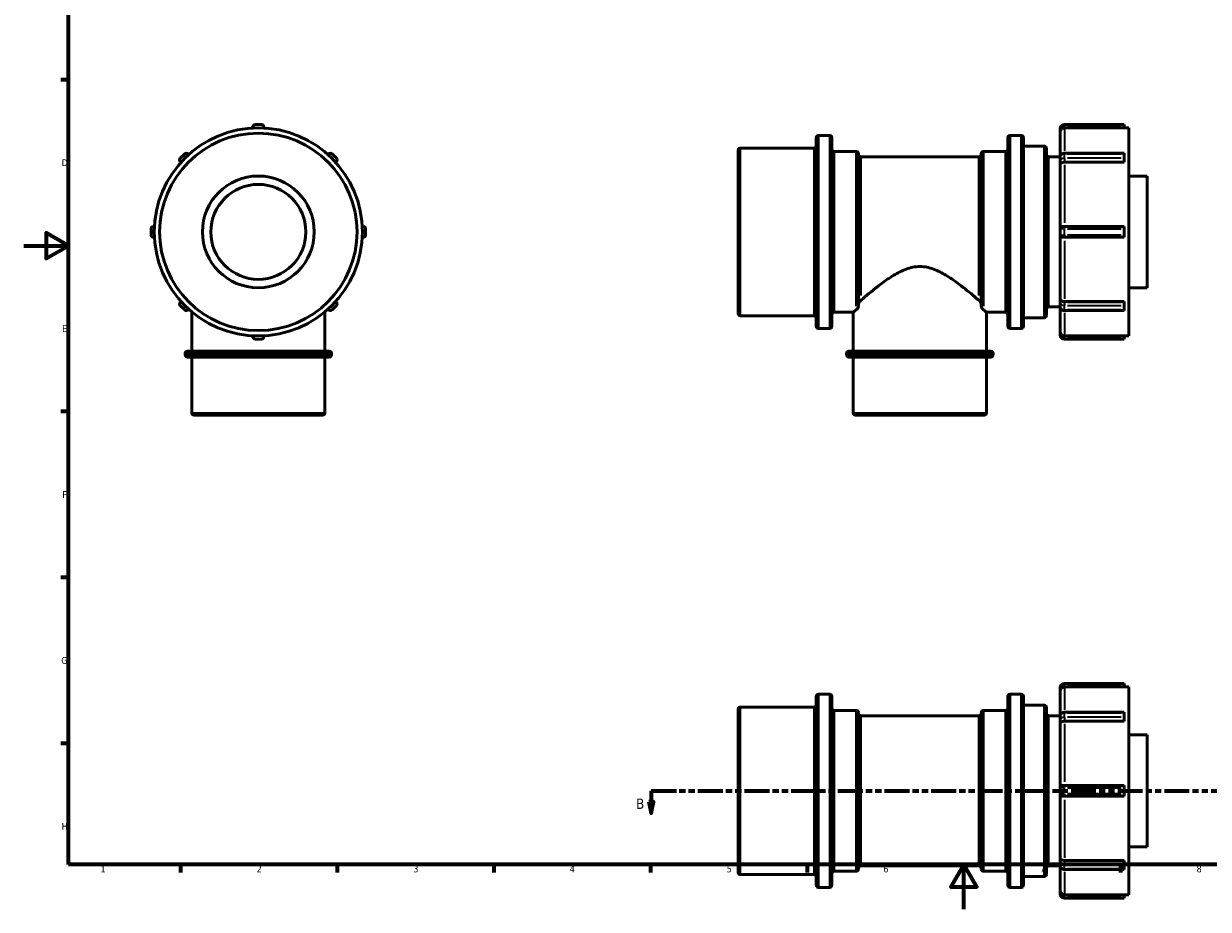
# Model space of a CAD drawing. Header units: millimetres. Extents: x -44 to 908, y 0 to 793.
# Tile 1 of 5: x 0 to 530, y 0 to 396. Entities that reach past the tile are written whole.
import ezdxf

# ---------------------------------------------------------------- set-up
doc = ezdxf.new("R2010")
doc.units = ezdxf.units.MM
doc.linetypes.add('DOUBLE_DASH_CHAIN', pattern=[1.2403, 0.6614, -0.0827, 0.1654, -0.0827, 0.1654, -0.0827])
for name, color, linetype, lineweight in [('Border (ANSI)', 7, 'Continuous', 70), ('Section Line (ANSI)', 7, 'DOUBLE_DASH_CHAIN', 70), ('Visible (ANSI)', 7, 'Continuous', 50), ('Visible Narrow (ANSI)', 7, 'Continuous', 35)]:
    doc.layers.add(name, color=color, linetype=linetype, lineweight=lineweight)
doc.styles.add('Label Text (ANSI)', font='tahoma.ttf')
doc.styles.add('Note Text (ANSI)', font='tahoma.ttf')

# ---------------------------------------------------------------- blocks, each defined once
blk = doc.blocks.new('Borders Default Border')
at = {"layer": 'Border (ANSI)'}
for p, q in [((20, 371.25), (16.55, 371.25)), ((20, 222.75), (16.55, 222.75)), ((20, 148.5), (16.55, 148.5)), ((20, 74.25), (16.55, 74.25)), ((70.08, 20), (70.08, 16.55)), ((140.17, 20), (140.17, 16.55)), ((210.25, 20), (210.25, 16.55)), ((280.33, 20), (280.33, 16.55)), ((350.42, 20), (350.42, 16.55)), ((490.58, 20), (490.58, 16.55))]:
    blk.add_line(p, q, dxfattribs=at)
at = {"layer": 'Border (ANSI)', "flags": 128}
for points in [[(20, 20), (20, 574), (821, 574), (821, 20), (20, 20)], [(0, 297), (20, 297), (10, 302.77), (10, 291.23), (20, 297)], [(420.5, 0), (420.5, 20), (414.73, 10), (426.27, 10), (420.5, 20)]]:
    blk.add_lwpolyline(points, dxfattribs=at)
at = {"layer": 'Border (ANSI)', "char_height": 3.05, "attachment_point": 7, "style": 'Note Text (ANSI)'}
for s, insert in [('D', (16.96, 332.6)), ('E', (17.21, 258.35)), ('F', (17.29, 184.1)), ('G', (16.81, 109.79)), ('H', (16.97, 35.6)), ('1', (34.35, 16.55)), ('2', (104.2, 16.55)), ('3', (174.26, 16.49)), ('4', (244.23, 16.55)), ('5', (314.48, 16.49)), ('6', (384.49, 16.49)), ('7', (454.6, 16.55)), ('8', (524.63, 16.48))]:
    blk.add_mtext(s, dxfattribs=dict(at, insert=insert))
blk = doc.blocks.new('2dTransSection0')
at = {"layer": 'Section Line (ANSI)', "linetype": 'DOUBLE_DASH_CHAIN', "ltscale": 16.827274}
blk.add_line((280.67, 53.03), (584.13, 53.03), dxfattribs=at)
at = {"layer": 'Section Line (ANSI)', "linetype": 'Continuous'}
for p, q in [((280.67, 53.03), (291.94, 53.03)), ((280.67, 53.03), (280.67, 48.03)), ((572.86, 53.03), (584.13, 53.03)), ((584.13, 53.03), (584.13, 48.03)), ((279.67, 48.03), (280.67, 43.03)), ((281.67, 48.03), (279.67, 48.03)), ((280.67, 48.03), (280.67, 43.03)), ((280.67, 43.03), (281.67, 48.03)), ((583.13, 48.03), (584.13, 43.03)), ((585.13, 48.03), (583.13, 48.03)), ((584.13, 48.03), (584.13, 43.03)), ((584.13, 43.03), (585.13, 48.03))]:
    blk.add_line(p, q, dxfattribs=at)
at = {"layer": 'Section Line (ANSI)', "linetype": 'Continuous', "flags": 128}
for points in [[(279.67, 48.03), (280.67, 43.03), (281.67, 48.03), (279.67, 48.03)], [(583.13, 48.03), (584.13, 43.03), (585.13, 48.03), (583.13, 48.03)]]:
    blk.add_lwpolyline(points, dxfattribs=at)
at = {"layer": 'Section Line (ANSI)'}
for points in [[(279.67, 48.03), (280.67, 43.03), (281.67, 48.03), (279.67, 48.03)], [(583.13, 48.03), (584.13, 43.03), (585.13, 48.03), (583.13, 48.03)]]:
    blk.add_solid(points, dxfattribs=at)
at = {"layer": 'Section Line (ANSI)', "char_height": 4.57, "attachment_point": 7, "style": 'Label Text (ANSI)'}
for insert in [(273.92, 44.96), (588.09, 44.96)]:
    blk.add_mtext('B', dxfattribs=dict(at, insert=insert))

msp = doc.modelspace()

# ---------------------------------------------------------------- linework, layer by layer
at = {"layer": 'Visible (ANSI)'}
for p, q in [((102.559, 349.675), (102.559, 350.177)), ((103.559, 351.177), (106.359, 351.177)), ((107.359, 350.177), (107.359, 349.675)), ((492.281, 351.177), (465.581, 351.177)), ((492.281, 351.177), (492.281, 350.177)), ((492.281, 349.675), (492.281, 350.177)), ((492.281, 349.737), (494.331, 349.737)), ((494.331, 256.617), (494.331, 349.737)), ((354.531, 260.977), (354.531, 345.377)), ((355.531, 346.377), (360.531, 346.377)), ((361.531, 345.377), (361.531, 260.977)), ((440.181, 260.977), (440.181, 345.377)), ((441.181, 346.377), (446.181, 346.377)), ((447.181, 345.377), (447.181, 260.977)), ((463.581, 349.177), (463.581, 347.715)), ((463.581, 336.694), (463.581, 347.715)), ((492.281, 349.675), (465.581, 349.675)), ((319.531, 266.677), (319.531, 339.677)), ((320.531, 340.677), (353.531, 340.677)), ((362.531, 339.177), (372.406, 339.177)), ((429.306, 339.177), (439.181, 339.177)), ((447.181, 341.577), (456.431, 341.577)), ((457.431, 340.577), (457.431, 265.777)), ((70.027, 336.129), (72.007, 338.108)), ((70.382, 334.359), (70.027, 334.714)), ((73.422, 338.108), (73.776, 337.754)), ((136.141, 337.754), (136.496, 338.108)), ((137.91, 338.108), (139.89, 336.129)), ((139.89, 334.714), (139.535, 334.359)), ((373.406, 338.177), (373.406, 270.162)), ((374.406, 336.777), (427.306, 336.777)), ((428.306, 270.162), (428.306, 338.177)), ((458.431, 336.777), (463.581, 336.777)), ((463.581, 336.694), (463.581, 334.714)), ((463.581, 334.714), (463.581, 333.681)), ((465.581, 338.401), (492.281, 338.401)), ((492.281, 334.359), (465.581, 334.359)), ((492.281, 338.401), (492.281, 338.108)), ((492.281, 336.129), (492.281, 338.108)), ((492.281, 336.129), (492.281, 334.714)), ((492.281, 334.359), (492.281, 334.714)), ((463.581, 304.577), (463.581, 333.681)), ((494.331, 328.177), (502.531, 328.177)), ((502.531, 278.177), (502.531, 328.177)), ((56.959, 301.777), (56.959, 304.577)), ((57.959, 305.577), (58.46, 305.577)), ((151.457, 305.577), (151.959, 305.577)), ((152.959, 304.577), (152.959, 301.777)), ((463.581, 304.577), (463.581, 301.777)), ((464.612, 305.577), (465.581, 305.577)), ((492.281, 305.577), (465.581, 305.577)), ((492.281, 305.577), (492.281, 304.577)), ((492.281, 301.777), (492.281, 304.577)), ((58.46, 300.777), (57.959, 300.777)), ((151.959, 300.777), (151.457, 300.777)), ((463.581, 272.674), (463.581, 301.777)), ((465.581, 300.777), (464.612, 300.777)), ((465.581, 300.777), (492.281, 300.777)), ((492.281, 301.777), (492.281, 300.777)), ((494.331, 278.177), (502.531, 278.177)), ((70.027, 271.64), (70.382, 271.995)), ((139.535, 271.995), (139.89, 271.64)), ((463.581, 272.674), (463.581, 271.64)), ((463.581, 271.64), (463.581, 269.661)), ((465.581, 271.995), (492.281, 271.995)), ((492.281, 271.64), (492.281, 271.995)), ((492.281, 271.64), (492.281, 270.226)), ((72.007, 268.246), (70.027, 270.226)), ((73.776, 268.601), (73.422, 268.246)), ((75.152, 249.777), (75.152, 267.409)), ((134.766, 249.777), (134.766, 267.409)), ((136.496, 268.246), (136.141, 268.601)), ((139.89, 270.226), (137.91, 268.246)), ((320.531, 265.677), (353.531, 265.677)), ((362.531, 267.177), (371.049, 267.177)), ((371.049, 249.777), (371.049, 267.177)), ((430.663, 249.777), (430.663, 267.177)), ((430.663, 267.177), (439.181, 267.177)), ((458.431, 269.577), (463.581, 269.577)), ((463.581, 258.639), (463.581, 269.661)), ((465.581, 267.953), (492.281, 267.953)), ((492.281, 268.246), (492.281, 270.226)), ((492.281, 268.246), (492.281, 267.953)), ((355.531, 259.977), (360.531, 259.977)), ((441.181, 259.977), (446.181, 259.977)), ((447.181, 264.777), (456.431, 264.777)), ((102.559, 256.177), (102.559, 256.679)), ((106.359, 255.177), (103.559, 255.177)), ((107.359, 256.679), (107.359, 256.177)), ((463.581, 258.639), (463.581, 257.177)), ((465.581, 256.679), (492.281, 256.679)), ((465.581, 255.177), (492.281, 255.177)), ((492.281, 256.177), (492.281, 256.679)), ((492.281, 256.617), (494.331, 256.617)), ((492.281, 256.177), (492.281, 255.177)), ((73.171, 249.777), (136.746, 249.777)), ((369.069, 249.777), (432.644, 249.777)), ((72.171, 248.177), (72.171, 248.777)), ((136.746, 247.177), (73.171, 247.177)), ((75.152, 222.177), (75.152, 247.177)), ((134.766, 222.177), (134.766, 247.177)), ((137.746, 248.177), (137.746, 248.777)), ((368.069, 248.177), (368.069, 248.777)), ((432.644, 247.177), (369.069, 247.177)), ((371.049, 222.177), (371.049, 247.177)), ((430.663, 222.177), (430.663, 247.177)), ((433.644, 248.177), (433.644, 248.777)), ((133.766, 221.177), (76.152, 221.177)), ((429.663, 221.177), (372.049, 221.177)), ((492.281, 101.029), (465.581, 101.029)), ((492.281, 101.029), (492.281, 100.029)), ((355.531, 96.229), (360.531, 96.229)), ((441.181, 96.229), (446.181, 96.229)), ((463.581, 99.029), (463.581, 97.567)), ((463.581, 86.546), (463.581, 97.567)), ((492.281, 99.527), (465.581, 99.527)), ((492.281, 99.527), (492.281, 100.029)), ((492.281, 99.589), (494.331, 99.589)), ((494.331, 6.469), (494.331, 99.589)), ((320.531, 90.529), (353.531, 90.529)), ((354.531, 10.829), (354.531, 95.229)), ((361.531, 95.229), (361.531, 10.829)), ((440.181, 10.829), (440.181, 95.229)), ((447.181, 95.229), (447.181, 10.829)), ((447.181, 91.429), (456.431, 91.429)), ((457.431, 90.429), (457.431, 15.629)), ((319.531, 16.529), (319.531, 89.529)), ((362.531, 89.029), (372.406, 89.029)), ((373.406, 88.029), (373.406, 18.029)), ((374.406, 86.629), (427.306, 86.629)), ((428.306, 18.029), (428.306, 88.029)), ((429.306, 89.029), (439.181, 89.029)), ((458.431, 86.629), (463.581, 86.629)), ((463.581, 86.546), (463.581, 84.566)), ((465.581, 88.253), (492.281, 88.253)), ((492.281, 88.253), (492.281, 87.96)), ((492.281, 85.98), (492.281, 87.96)), ((492.281, 85.98), (492.281, 84.566)), ((463.581, 84.566), (463.581, 83.532)), ((463.581, 54.429), (463.581, 83.532)), ((492.281, 84.211), (465.581, 84.211)), ((492.281, 84.211), (492.281, 84.566)), ((494.331, 78.029), (502.531, 78.029)), ((502.531, 28.029), (502.531, 78.029)), ((463.581, 54.429), (463.581, 51.629)), ((464.612, 55.429), (465.581, 55.429)), ((492.281, 55.429), (465.581, 55.429)), ((492.281, 55.429), (492.281, 54.429)), ((492.281, 51.629), (492.281, 54.429)), ((463.581, 22.526), (463.581, 51.629)), ((465.581, 50.629), (464.612, 50.629)), ((465.581, 50.629), (492.281, 50.629)), ((492.281, 51.629), (492.281, 50.629)), ((494.331, 28.029), (502.531, 28.029)), ((463.581, 22.526), (463.581, 21.492)), ((463.581, 21.492), (463.581, 19.512)), ((465.581, 21.847), (492.281, 21.847)), ((492.281, 21.492), (492.281, 21.847)), ((492.281, 21.492), (492.281, 20.078)), ((362.531, 17.029), (372.406, 17.029)), ((374.406, 19.429), (427.306, 19.429)), ((429.306, 17.029), (439.181, 17.029)), ((458.431, 19.429), (463.581, 19.429)), ((463.581, 8.491), (463.581, 19.512)), ((465.581, 17.805), (492.281, 17.805)), ((492.281, 18.098), (492.281, 20.078)), ((492.281, 18.098), (492.281, 17.805)), ((320.531, 15.529), (353.531, 15.529)), ((447.181, 14.629), (456.431, 14.629)), ((355.531, 9.829), (360.531, 9.829)), ((441.181, 9.829), (446.181, 9.829)), ((463.581, 8.491), (463.581, 7.029)), ((465.581, 6.531), (492.281, 6.531)), ((492.281, 6.029), (492.281, 6.531)), ((492.281, 6.469), (494.331, 6.469)), ((492.281, 6.029), (492.281, 5.029)), ((465.581, 5.029), (492.281, 5.029))]:
    msp.add_line(p, q, dxfattribs=at)
for radius in [46.56, 44.16, 25, 21.25]:
    msp.add_circle((104.959, 303.177), radius, dxfattribs=at)
for centre, radius, start, end in [((103.559, 350.177), 1, 90, 180), ((106.359, 350.177), 1, 0, 90), ((465.581, 349.177), 2, 90, 165.67639), ((355.531, 345.377), 1, 90, 180), ((360.531, 345.377), 1, 0, 90), ((441.181, 345.377), 1, 90, 180), ((446.181, 345.377), 1, 0, 90), ((465.581, 349.177), 2, 165.67639, 180), ((320.531, 339.677), 1, 90, 180), ((353.531, 341.677), 1, 270, 0), ((362.531, 340.177), 1, 180, 270), ((372.406, 338.177), 1, 0, 90), ((429.306, 338.177), 1, 90, 180), ((439.181, 340.177), 1, 270, 0), ((456.431, 340.577), 1, 0, 90), ((70.735, 335.421), 1, 135, 225), ((72.714, 337.401), 1, 45, 135), ((137.203, 337.401), 1, 45, 135), ((139.183, 335.421), 1, 315, 45), ((374.406, 337.777), 1, 180, 270), ((427.306, 337.777), 1, 270, 0), ((458.431, 337.777), 1, 180, 270), ((57.959, 304.577), 1, 90, 180), ((151.959, 304.577), 1, 0, 90), ((464.581, 304.577), 1, 108.85046, 180), ((57.959, 301.777), 1, 180, 270), ((151.959, 301.777), 1, 270, 0), ((464.581, 301.777), 1, 180, 251.14954), ((70.735, 270.933), 1, 135, 225), ((139.183, 270.933), 1, 315, 45), ((72.714, 268.953), 1, 225, 315), ((137.203, 268.953), 1, 225, 315), ((320.531, 266.677), 1, 180, 270), ((353.531, 264.677), 1, 0, 90), ((362.531, 266.177), 1, 90, 180), ((439.181, 266.177), 1, 0, 90), ((456.431, 265.777), 1, 270, 0), ((458.431, 268.577), 1, 90, 180), ((355.531, 260.977), 1, 180, 270), ((360.531, 260.977), 1, 270, 0), ((441.181, 260.977), 1, 180, 270), ((446.181, 260.977), 1, 270, 0), ((103.559, 256.177), 1, 180, 270), ((106.359, 256.177), 1, 270, 0), ((465.581, 257.177), 2, 180, 194.32361), ((465.581, 257.177), 2, 194.32361, 270), ((73.171, 248.777), 1, 90, 180), ((136.746, 248.777), 1, 0, 90), ((369.069, 248.777), 1, 90, 180), ((432.644, 248.777), 1, 0, 90), ((73.171, 248.177), 1, 180, 270), ((136.746, 248.177), 1, 270, 0), ((369.069, 248.177), 1, 180, 270), ((432.644, 248.177), 1, 270, 0), ((76.152, 222.177), 1, 180, 270), ((133.766, 222.177), 1, 270, 0), ((372.049, 222.177), 1, 180, 270), ((429.663, 222.177), 1, 270, 0), ((465.581, 99.029), 2, 90, 165.67639), ((355.531, 95.229), 1, 90, 180), ((360.531, 95.229), 1, 0, 90), ((441.181, 95.229), 1, 90, 180), ((446.181, 95.229), 1, 0, 90), ((465.581, 99.029), 2, 165.67639, 180), ((320.531, 89.529), 1, 90, 180), ((353.531, 91.529), 1, 270, 0), ((456.431, 90.429), 1, 0, 90), ((362.531, 90.029), 1, 180, 270), ((372.406, 88.029), 1, 0, 90), ((374.406, 87.629), 1, 180, 270), ((427.306, 87.629), 1, 270, 0), ((429.306, 88.029), 1, 90, 180), ((439.181, 90.029), 1, 270, 0), ((458.431, 87.629), 1, 180, 270), ((464.581, 54.429), 1, 108.85046, 180), ((464.581, 51.629), 1, 180, 251.14954), ((320.531, 16.529), 1, 180, 270), ((362.531, 16.029), 1, 90, 180), ((372.406, 18.029), 1, 270, 0), ((374.406, 18.429), 1, 90, 180), ((427.306, 18.429), 1, 0, 90), ((429.306, 18.029), 1, 180, 270), ((439.181, 16.029), 1, 0, 90), ((458.431, 18.429), 1, 90, 180), ((353.531, 14.529), 1, 0, 90), ((355.531, 10.829), 1, 180, 270), ((360.531, 10.829), 1, 270, 0), ((441.181, 10.829), 1, 180, 270), ((446.181, 10.829), 1, 270, 0), ((456.431, 15.629), 1, 270, 0), ((465.581, 7.029), 2, 180, 194.32361), ((465.581, 7.029), 2, 194.32361, 270)]:
    msp.add_arc(centre, radius, start, end, dxfattribs=at)
for points, knots in [([(464.258, 349.177), (464.136, 349.072), (464.031, 348.956), (463.823, 348.666), (463.734, 348.487), (463.613, 348.114), (463.582, 347.917), (463.581, 347.719), (463.581, 347.717), (463.581, 347.715)], [-0.19195335, -0.19195335, -0.19195335, -0.19195335, -0.14155639, -0.14155639, -0.07250287, -0.07250287, 0, 0, 0.00076324, 0.00076324, 0.00076324, 0.00076324]), ([(464.612, 349.425), (464.497, 349.361), (464.408, 349.298), (464.311, 349.222), (464.284, 349.2), (464.258, 349.177)], [0.152217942, 0.152217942, 0.152217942, 0.152217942, 0.168164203, 0.168164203, 0.174710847, 0.174710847, 0.174710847, 0.174710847]), ([(465.581, 349.675), (465.334, 349.675), (465.044, 349.618), (464.749, 349.495), (464.68, 349.463), (464.612, 349.425)], [0, 0, 0, 0, 0.074015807, 0.074015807, 0.095743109, 0.095743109, 0.095743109, 0.095743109]), ([(463.672, 337.209), (463.66, 337.176), (463.649, 337.144), (463.63, 337.077), (463.622, 337.043), (463.607, 336.975), (463.601, 336.94), (463.591, 336.87), (463.587, 336.835), (463.582, 336.765), (463.581, 336.73), (463.581, 336.694)], [2.89159847, 2.89159847, 2.89159847, 2.89159847, 2.94159731, 2.94159731, 2.99159614, 2.99159614, 3.04159498, 3.04159498, 3.09159382, 3.09159382, 3.14159265, 3.14159265, 3.14159265, 3.14159265]), ([(464.258, 334.045), (464.136, 334), (464.031, 333.962), (463.823, 333.879), (463.734, 333.838), (463.613, 333.758), (463.582, 333.72), (463.581, 333.681), (463.581, 333.681), (463.581, 333.681)], [-0.19195335, -0.19195335, -0.19195335, -0.19195335, -0.14155639, -0.14155639, -0.07250287, -0.07250287, 0, 0, 0.00076324, 0.00076324, 0.00076324, 0.00076324]), ([(465.581, 338.401), (465.431, 338.401), (465.281, 338.387), (464.984, 338.331), (464.838, 338.288), (464.554, 338.171), (464.416, 338.096), (464.157, 337.91), (464.035, 337.799), (463.823, 337.534), (463.733, 337.38), (463.672, 337.209)], [1.5707963, 1.5707963, 1.5707963, 1.5707963, 1.8349568, 1.8349568, 2.0991172, 2.0991172, 2.3632776, 2.3632776, 2.627438, 2.627438, 2.8915985, 2.8915985, 2.8915985, 2.8915985]), ([(464.612, 334.182), (464.497, 334.137), (464.408, 334.102), (464.311, 334.065), (464.284, 334.055), (464.258, 334.045)], [0.152217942, 0.152217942, 0.152217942, 0.152217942, 0.168164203, 0.168164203, 0.174710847, 0.174710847, 0.174710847, 0.174710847]), ([(465.581, 334.359), (465.334, 334.359), (465.044, 334.319), (464.749, 334.232), (464.68, 334.209), (464.612, 334.182)], [0, 0, 0, 0, 0.074015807, 0.074015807, 0.095743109, 0.095743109, 0.095743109, 0.095743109]), ([(464.258, 305.524), (464.342, 305.552), (464.434, 305.569), (464.559, 305.577), (464.586, 305.577), (464.612, 305.577)], [0.994438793, 0.994438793, 0.994438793, 0.994438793, 1.064124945, 1.064124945, 1.082696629, 1.082696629, 1.082696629, 1.082696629]), ([(464.612, 300.777), (464.497, 300.777), (464.408, 300.791), (464.311, 300.814), (464.284, 300.822), (464.258, 300.831)], [0.152217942, 0.152217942, 0.152217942, 0.152217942, 0.168164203, 0.168164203, 0.174710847, 0.174710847, 0.174710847, 0.174710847]), ([(427.306, 272.516), (426.735, 273.009), (426.104, 273.55), (424.353, 275.03), (423.165, 276.018), (420.617, 278.07), (419.152, 279.217), (415.998, 281.53), (414.308, 282.697), (410.762, 284.83), (408.908, 285.797), (405.027, 287.22), (402.998, 287.669), (400.856, 287.669), (398.714, 287.669), (396.685, 287.22), (392.805, 285.797), (390.951, 284.83), (387.404, 282.697), (385.715, 281.53), (382.56, 279.217), (381.096, 278.07), (378.548, 276.018), (377.359, 275.03), (375.609, 273.55), (374.977, 273.009), (374.406, 272.516)], [-3.5517287, -3.5517287, -3.5517287, -3.5517287, -3.1716887, -3.1716887, -2.5703026, -2.5703026, -1.9277269, -1.9277269, -1.2851513, -1.2851513, -0.6425756, -0.6425756, 0, 0, 0, 0.6425756, 0.6425756, 1.2851513, 1.2851513, 1.9277269, 1.9277269, 2.5703026, 2.5703026, 3.1716887, 3.1716887, 3.5517287, 3.5517287, 3.5517287, 3.5517287]), ([(374.406, 272.516), (374.263, 272.392), (374.123, 272.238), (373.831, 271.844), (373.686, 271.59), (373.532, 271.218), (373.482, 271.076), (373.431, 270.849), (373.415, 270.761), (373.407, 270.643), (373.406, 270.614), (373.406, 270.586)], [0, 0, 0, 0, 0.10061746, 0.10061746, 0.23379858, 0.23379858, 0.29740267, 0.29740267, 0.3312271, 0.3312271, 0.34181767, 0.34181767, 0.34181767, 0.34181767]), ([(428.306, 270.586), (428.306, 270.593), (428.306, 270.6), (428.305, 270.673), (428.298, 270.737), (428.272, 270.907), (428.245, 271.012), (428.154, 271.301), (428.064, 271.503), (427.78, 272.009), (427.549, 272.307), (427.306, 272.516)], [0.33341724, 0.33341724, 0.33341724, 0.33341724, 0.33721225, 0.33721225, 0.37152949, 0.37152949, 0.43324697, 0.43324697, 0.56461041, 0.56461041, 0.77707207, 0.77707207, 0.77707207, 0.77707207]), ([(463.581, 272.674), (463.581, 272.674), (463.581, 272.673), (463.582, 272.635), (463.613, 272.596), (463.734, 272.517), (463.823, 272.476), (464.031, 272.393), (464.136, 272.355), (464.258, 272.31)], [-0.80107277, -0.80107277, -0.80107277, -0.80107277, -0.80030896, -0.80030896, -0.72775171, -0.72775171, -0.6586464, -0.6586464, -0.60821164, -0.60821164, -0.60821164, -0.60821164]), ([(464.258, 272.31), (464.342, 272.279), (464.434, 272.243), (464.559, 272.193), (464.586, 272.183), (464.612, 272.173)], [0.994438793, 0.994438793, 0.994438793, 0.994438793, 1.064124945, 1.064124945, 1.082696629, 1.082696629, 1.082696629, 1.082696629]), ([(464.612, 272.173), (464.68, 272.146), (464.749, 272.123), (465.044, 272.036), (465.334, 271.995), (465.581, 271.995)], [-0.095743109, -0.095743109, -0.095743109, -0.095743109, -0.074015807, -0.074015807, 0, 0, 0, 0]), ([(372.406, 268.293), (372.108, 268.049), (371.856, 267.843), (371.25, 267.344), (371.049, 267.177), (371.049, 267.177)], [3.96475834, 3.96475834, 3.96475834, 3.96475834, 4.26114076, 4.26114076, 4.85611235, 4.85611235, 4.85611235, 4.85611235]), ([(373.406, 270.162), (373.406, 270.113), (373.403, 270.064), (373.388, 269.928), (373.37, 269.842), (373.314, 269.628), (373.262, 269.485), (373.103, 269.138), (372.984, 268.939), (372.697, 268.559), (372.546, 268.407), (372.406, 268.293)], [0.46546936, 0.46546936, 0.46546936, 0.46546936, 0.49256246, 0.49256246, 0.54376882, 0.54376882, 0.63456769, 0.63456769, 0.76268811, 0.76268811, 0.90177856, 0.90177856, 0.90177856, 0.90177856]), ([(429.306, 268.293), (429.046, 268.505), (428.797, 268.812), (428.518, 269.322), (428.443, 269.498), (428.357, 269.776), (428.333, 269.881), (428.311, 270.039), (428.306, 270.1), (428.306, 270.162)], [0, 0, 0, 0, 0.26933542, 0.26933542, 0.40669101, 0.40669101, 0.49552964, 0.49552964, 0.54771791, 0.54771791, 0.54771791, 0.54771791]), ([(430.663, 267.177), (430.663, 267.177), (430.462, 267.344), (429.856, 267.843), (429.605, 268.049), (429.306, 268.293)], [14.56833705, 14.56833705, 14.56833705, 14.56833705, 15.16330864, 15.16330864, 15.45969105, 15.45969105, 15.45969105, 15.45969105]), ([(463.581, 269.661), (463.581, 269.625), (463.582, 269.59), (463.587, 269.519), (463.591, 269.484), (463.601, 269.415), (463.607, 269.38), (463.622, 269.312), (463.63, 269.278), (463.649, 269.211), (463.66, 269.178), (463.672, 269.146)], [3.14159265, 3.14159265, 3.14159265, 3.14159265, 3.19159149, 3.19159149, 3.24159033, 3.24159033, 3.29158916, 3.29158916, 3.341588, 3.341588, 3.39158684, 3.39158684, 3.39158684, 3.39158684]), ([(463.672, 269.146), (463.731, 268.982), (463.816, 268.834), (464.02, 268.571), (464.141, 268.458), (464.399, 268.269), (464.536, 268.193), (464.819, 268.073), (464.965, 268.029), (465.262, 267.97), (465.412, 267.955), (465.569, 267.953), (465.575, 267.953), (465.581, 267.953)], [3.3915868, 3.3915868, 3.3915868, 3.3915868, 3.6446162, 3.6446162, 3.9087766, 3.9087766, 4.1729371, 4.1729371, 4.4370975, 4.4370975, 4.7012579, 4.7012579, 4.712389, 4.712389, 4.712389, 4.712389]), ([(463.581, 258.639), (463.581, 258.637), (463.581, 258.635), (463.582, 258.437), (463.613, 258.24), (463.734, 257.867), (463.823, 257.688), (464.031, 257.399), (464.136, 257.283), (464.258, 257.177)], [-0.80107277, -0.80107277, -0.80107277, -0.80107277, -0.80030896, -0.80030896, -0.72775171, -0.72775171, -0.6586464, -0.6586464, -0.60821164, -0.60821164, -0.60821164, -0.60821164]), ([(464.258, 257.177), (464.342, 257.105), (464.434, 257.037), (464.559, 256.96), (464.586, 256.945), (464.612, 256.93)], [0.994438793, 0.994438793, 0.994438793, 0.994438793, 1.064124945, 1.064124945, 1.082696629, 1.082696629, 1.082696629, 1.082696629]), ([(464.612, 256.93), (464.68, 256.892), (464.749, 256.859), (465.044, 256.737), (465.334, 256.679), (465.581, 256.679)], [-0.095743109, -0.095743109, -0.095743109, -0.095743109, -0.074015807, -0.074015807, 0, 0, 0, 0]), ([(464.258, 99.029), (464.136, 98.923), (464.031, 98.807), (463.823, 98.518), (463.734, 98.339), (463.613, 97.966), (463.582, 97.769), (463.581, 97.571), (463.581, 97.569), (463.581, 97.567)], [-0.19195335, -0.19195335, -0.19195335, -0.19195335, -0.14155639, -0.14155639, -0.07250287, -0.07250287, 0, 0, 0.00076324, 0.00076324, 0.00076324, 0.00076324]), ([(464.612, 99.276), (464.497, 99.213), (464.408, 99.149), (464.311, 99.074), (464.284, 99.051), (464.258, 99.029)], [0.152217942, 0.152217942, 0.152217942, 0.152217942, 0.168164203, 0.168164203, 0.174710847, 0.174710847, 0.174710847, 0.174710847]), ([(465.581, 99.527), (465.334, 99.527), (465.044, 99.469), (464.749, 99.347), (464.68, 99.314), (464.612, 99.276)], [0, 0, 0, 0, 0.074015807, 0.074015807, 0.095743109, 0.095743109, 0.095743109, 0.095743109]), ([(463.672, 87.06), (463.66, 87.028), (463.649, 86.995), (463.63, 86.928), (463.622, 86.895), (463.607, 86.826), (463.601, 86.792), (463.591, 86.722), (463.587, 86.687), (463.582, 86.616), (463.581, 86.581), (463.581, 86.546)], [2.89159847, 2.89159847, 2.89159847, 2.89159847, 2.94159731, 2.94159731, 2.99159614, 2.99159614, 3.04159498, 3.04159498, 3.09159382, 3.09159382, 3.14159265, 3.14159265, 3.14159265, 3.14159265]), ([(465.581, 88.253), (465.431, 88.253), (465.281, 88.239), (464.984, 88.182), (464.838, 88.139), (464.554, 88.022), (464.416, 87.948), (464.157, 87.762), (464.035, 87.65), (463.823, 87.385), (463.733, 87.231), (463.672, 87.06)], [1.5707963, 1.5707963, 1.5707963, 1.5707963, 1.8349568, 1.8349568, 2.0991172, 2.0991172, 2.3632776, 2.3632776, 2.627438, 2.627438, 2.8915985, 2.8915985, 2.8915985, 2.8915985]), ([(464.258, 83.897), (464.136, 83.851), (464.031, 83.813), (463.823, 83.73), (463.734, 83.689), (463.613, 83.61), (463.582, 83.572), (463.581, 83.533), (463.581, 83.532), (463.581, 83.532)], [-0.19195335, -0.19195335, -0.19195335, -0.19195335, -0.14155639, -0.14155639, -0.07250287, -0.07250287, 0, 0, 0.00076324, 0.00076324, 0.00076324, 0.00076324]), ([(464.612, 84.034), (464.497, 83.989), (464.408, 83.953), (464.311, 83.916), (464.284, 83.906), (464.258, 83.897)], [0.152217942, 0.152217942, 0.152217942, 0.152217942, 0.168164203, 0.168164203, 0.174710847, 0.174710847, 0.174710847, 0.174710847]), ([(465.581, 84.211), (465.334, 84.211), (465.044, 84.17), (464.749, 84.084), (464.68, 84.06), (464.612, 84.034)], [0, 0, 0, 0, 0.074015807, 0.074015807, 0.095743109, 0.095743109, 0.095743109, 0.095743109]), ([(464.258, 55.375), (464.342, 55.404), (464.434, 55.421), (464.559, 55.428), (464.586, 55.429), (464.612, 55.429)], [0.994438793, 0.994438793, 0.994438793, 0.994438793, 1.064124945, 1.064124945, 1.082696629, 1.082696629, 1.082696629, 1.082696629]), ([(464.612, 50.629), (464.497, 50.629), (464.408, 50.642), (464.311, 50.666), (464.284, 50.674), (464.258, 50.682)], [0.152217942, 0.152217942, 0.152217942, 0.152217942, 0.168164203, 0.168164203, 0.174710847, 0.174710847, 0.174710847, 0.174710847]), ([(463.581, 22.526), (463.581, 22.525), (463.581, 22.525), (463.582, 22.486), (463.613, 22.448), (463.734, 22.368), (463.823, 22.327), (464.031, 22.245), (464.136, 22.206), (464.258, 22.161)], [-0.80107277, -0.80107277, -0.80107277, -0.80107277, -0.80030896, -0.80030896, -0.72775171, -0.72775171, -0.6586464, -0.6586464, -0.60821164, -0.60821164, -0.60821164, -0.60821164]), ([(464.258, 22.161), (464.342, 22.13), (464.434, 22.094), (464.559, 22.045), (464.586, 22.034), (464.612, 22.024)], [0.994438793, 0.994438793, 0.994438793, 0.994438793, 1.064124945, 1.064124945, 1.082696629, 1.082696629, 1.082696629, 1.082696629]), ([(464.612, 22.024), (464.68, 21.997), (464.749, 21.974), (465.044, 21.888), (465.334, 21.847), (465.581, 21.847)], [-0.095743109, -0.095743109, -0.095743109, -0.095743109, -0.074015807, -0.074015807, 0, 0, 0, 0]), ([(463.581, 19.512), (463.581, 19.477), (463.582, 19.441), (463.587, 19.371), (463.591, 19.336), (463.601, 19.266), (463.607, 19.231), (463.622, 19.163), (463.63, 19.129), (463.649, 19.063), (463.66, 19.03), (463.672, 18.997)], [3.14159265, 3.14159265, 3.14159265, 3.14159265, 3.19159149, 3.19159149, 3.24159033, 3.24159033, 3.29158916, 3.29158916, 3.341588, 3.341588, 3.39158684, 3.39158684, 3.39158684, 3.39158684]), ([(463.672, 18.997), (463.731, 18.834), (463.816, 18.686), (464.02, 18.423), (464.141, 18.309), (464.399, 18.12), (464.536, 18.044), (464.819, 17.924), (464.965, 17.88), (465.262, 17.821), (465.412, 17.806), (465.569, 17.805), (465.575, 17.805), (465.581, 17.805)], [3.3915868, 3.3915868, 3.3915868, 3.3915868, 3.6446162, 3.6446162, 3.9087766, 3.9087766, 4.1729371, 4.1729371, 4.4370975, 4.4370975, 4.7012579, 4.7012579, 4.712389, 4.712389, 4.712389, 4.712389]), ([(463.581, 8.491), (463.581, 8.489), (463.581, 8.487), (463.582, 8.289), (463.613, 8.092), (463.734, 7.719), (463.823, 7.54), (464.031, 7.251), (464.136, 7.134), (464.258, 7.029)], [-0.80107277, -0.80107277, -0.80107277, -0.80107277, -0.80030896, -0.80030896, -0.72775171, -0.72775171, -0.6586464, -0.6586464, -0.60821164, -0.60821164, -0.60821164, -0.60821164]), ([(464.258, 7.029), (464.342, 6.956), (464.434, 6.888), (464.559, 6.812), (464.586, 6.796), (464.612, 6.781)], [0.994438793, 0.994438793, 0.994438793, 0.994438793, 1.064124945, 1.064124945, 1.082696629, 1.082696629, 1.082696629, 1.082696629]), ([(464.612, 6.781), (464.68, 6.744), (464.749, 6.711), (465.044, 6.588), (465.334, 6.531), (465.581, 6.531)], [-0.095743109, -0.095743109, -0.095743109, -0.095743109, -0.074015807, -0.074015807, 0, 0, 0, 0])]:
    msp.add_open_spline(points, degree=3, knots=knots, dxfattribs=at)
at = {"layer": 'Visible Narrow (ANSI)'}
for p, q in [((465.581, 351.174), (465.581, 350.256)), ((466.916, 350.177), (490.946, 350.177)), ((355.531, 345.846), (355.531, 260.509)), ((360.531, 260.509), (360.531, 345.846)), ((441.181, 345.846), (441.181, 260.509)), ((446.181, 260.509), (446.181, 345.846)), ((464.2, 349.177), (463.583, 349.177)), ((464.536, 349.444), (463.646, 349.671)), ((465.581, 349.571), (465.581, 339.389)), ((320.531, 340.216), (320.531, 266.139)), ((353.531, 266.139), (353.531, 340.216)), ((456.431, 265.25), (456.431, 341.105)), ((362.531, 338.734), (362.531, 267.621)), ((372.406, 269.938), (372.406, 338.802)), ((374.406, 336.467), (374.406, 274.663)), ((427.306, 274.663), (427.306, 336.467)), ((429.306, 338.802), (429.306, 269.938)), ((439.181, 267.621), (439.181, 338.734)), ((458.431, 336.364), (458.431, 269.991)), ((465.581, 338.401), (465.581, 338.136)), ((465.581, 336.228), (465.581, 338.009)), ((465.581, 336.071), (465.581, 334.772)), ((466.916, 338.108), (490.946, 338.108)), ((490.946, 336.129), (466.916, 336.129)), ((466.916, 334.714), (490.946, 334.714)), ((465.581, 333.162), (465.581, 307.162)), ((463.637, 304.577), (463.581, 304.577)), ((465.449, 304.577), (463.68, 304.577)), ((465.581, 305.574), (465.581, 304.656)), ((465.581, 301.917), (465.581, 304.437)), ((466.916, 304.577), (490.946, 304.577)), ((463.581, 301.777), (463.637, 301.777)), ((463.68, 301.777), (465.449, 301.777)), ((465.581, 301.699), (465.581, 300.78)), ((465.581, 299.193), (465.581, 273.193)), ((490.946, 301.777), (466.916, 301.777)), ((465.581, 271.583), (465.581, 270.284)), ((490.946, 271.64), (466.916, 271.64)), ((465.581, 268.345), (465.581, 270.127)), ((465.581, 268.219), (465.581, 267.954)), ((465.581, 266.966), (465.581, 256.784)), ((466.916, 270.226), (490.946, 270.226)), ((490.946, 268.246), (466.916, 268.246)), ((463.583, 257.177), (464.2, 257.177)), ((463.646, 256.683), (464.536, 256.911)), ((465.581, 256.099), (465.581, 255.18)), ((490.946, 256.177), (466.916, 256.177)), ((137.343, 248.777), (72.575, 248.777)), ((72.575, 248.177), (137.343, 248.177)), ((433.24, 248.777), (368.472, 248.777)), ((368.472, 248.177), (433.24, 248.177)), ((75.519, 222.177), (134.399, 222.177)), ((371.416, 222.177), (430.296, 222.177)), ((465.581, 101.026), (465.581, 100.107)), ((355.531, 95.697), (355.531, 10.361)), ((360.531, 10.361), (360.531, 95.697)), ((441.181, 95.697), (441.181, 10.361)), ((446.181, 10.361), (446.181, 95.697)), ((464.2, 99.029), (463.583, 99.029)), ((464.536, 99.296), (463.646, 99.523)), ((465.581, 99.422), (465.581, 89.24)), ((466.916, 100.029), (490.946, 100.029)), ((456.431, 15.102), (456.431, 90.956)), ((320.531, 90.067), (320.531, 15.99)), ((353.531, 15.99), (353.531, 90.067)), ((362.531, 88.586), (362.531, 17.472)), ((372.406, 17.472), (372.406, 88.586)), ((374.406, 86.215), (374.406, 19.842)), ((427.306, 19.842), (427.306, 86.215)), ((429.306, 88.586), (429.306, 17.472)), ((439.181, 17.472), (439.181, 88.586)), ((458.431, 86.215), (458.431, 19.842)), ((465.581, 88.252), (465.581, 87.987)), ((465.581, 86.079), (465.581, 87.861)), ((465.581, 85.922), (465.581, 84.623)), ((466.916, 87.96), (490.946, 87.96)), ((490.946, 85.98), (466.916, 85.98)), ((465.581, 83.013), (465.581, 57.013)), ((466.916, 84.566), (490.946, 84.566)), ((463.637, 54.429), (463.581, 54.429)), ((465.449, 54.429), (463.68, 54.429)), ((465.581, 55.426), (465.581, 54.507)), ((465.581, 51.769), (465.581, 54.289)), ((466.916, 54.429), (490.946, 54.429)), ((463.581, 51.629), (463.637, 51.629)), ((463.68, 51.629), (465.449, 51.629)), ((465.581, 51.55), (465.581, 50.632)), ((465.581, 49.044), (465.581, 23.044)), ((490.946, 51.629), (466.916, 51.629)), ((465.581, 21.434), (465.581, 20.135)), ((490.946, 21.492), (466.916, 21.492)), ((465.581, 18.197), (465.581, 19.979)), ((465.581, 18.07), (465.581, 17.806)), ((465.581, 16.818), (465.581, 6.635)), ((466.916, 20.078), (490.946, 20.078)), ((490.946, 18.098), (466.916, 18.098)), ((463.583, 7.029), (464.2, 7.029)), ((463.646, 6.535), (464.536, 6.762)), ((465.581, 5.95), (465.581, 5.032)), ((490.946, 6.029), (466.916, 6.029))]:
    msp.add_line(p, q, dxfattribs=at)
for centre, start, end in [((465.581, 349.177), 93.78382, 161.89257), ((465.581, 257.177), 198.10743, 266.21618), ((465.581, 99.029), 93.78382, 161.89257), ((465.581, 7.029), 198.10743, 266.21618)]:
    msp.add_arc(centre, 1, start, end, dxfattribs=at)
for centre, major_axis, ratio, start_param, end_param in [((465.581, 336.694), (-2, 0), 0.7071068, 6.0456908, 6.2706856), ((465.581, 334.714), (-2, 0), 0.7071068, 6.0456908, 6.2706856), ((464.581, 334.714), (-1, 0), 0.7071068, 0.0620897, 1.179704), ((464.612, 336.869), (-0.941, 0.34), 0.6851256, 0.0121264, 0.2304021), ((464.612, 334.889), (-0.941, 0.34), 0.6851256, 0.3210683, 1.734785), ((465.581, 336.694), (-2, 0), 0.7071068, 4.7784291, 5.967151), ((465.581, 334.714), (-2, 0), 0.7071068, 4.7784291, 5.967151), ((465.581, 334.007), (-1, 0), 0.7071068, 4.7784291, 5.967151), ((464.612, 304.577), (0, 1), 0.9689139, 0.0785398, 1.4922565), ((464.612, 301.777), (0, -1), 0.9689139, 4.7909288, 6.2046455), ((465.581, 271.64), (-2, 0), 0.7071068, 0.0124997, 0.2374945), ((464.581, 271.64), (-1, 0), 0.7071068, 5.1034813, 6.2210956), ((464.612, 271.465), (-0.941, -0.34), 0.6851256, 4.5484003, 5.962117), ((465.581, 271.64), (-2, 0), 0.7071068, 0.3160343, 1.5047562), ((465.581, 272.348), (-1, 0), 0.7071068, 0.3160343, 1.5047562), ((465.581, 269.661), (-2, 0), 0.7071068, 0.0124997, 0.2374945), ((464.612, 269.486), (-0.941, -0.34), 0.6851256, 6.0527832, 6.2710589), ((465.581, 269.661), (-2, 0), 0.7071068, 0.3160343, 1.5047562), ((465.581, 86.546), (-2, 0), 0.7071068, 6.0456908, 6.2706856), ((465.581, 84.566), (-2, 0), 0.7071068, 6.0456908, 6.2706856), ((464.612, 86.721), (-0.941, 0.34), 0.6851256, 0.0121264, 0.2304021), ((464.612, 84.741), (-0.941, 0.34), 0.6851256, 0.3210683, 1.734785), ((465.581, 86.546), (-2, 0), 0.7071068, 4.7784291, 5.967151), ((465.581, 84.566), (-2, 0), 0.7071068, 4.7784291, 5.967151), ((464.581, 84.566), (-1, 0), 0.7071068, 0.0620897, 1.179704), ((465.581, 83.859), (-1, 0), 0.7071068, 4.7784291, 5.967151), ((464.612, 54.429), (0, 1), 0.9689139, 0.0785398, 1.4922565), ((464.612, 51.629), (0, -1), 0.9689139, 4.7909288, 6.2046455), ((465.581, 21.492), (-2, 0), 0.7071068, 0.0124997, 0.2374945), ((464.581, 21.492), (-1, 0), 0.7071068, 5.1034813, 6.2210956), ((464.612, 21.317), (-0.941, -0.34), 0.6851256, 4.5484003, 5.962117), ((465.581, 22.199), (-1, 0), 0.7071068, 0.3160343, 1.5047562), ((465.581, 19.512), (-2, 0), 0.7071068, 0.0124997, 0.2374945), ((464.612, 19.337), (-0.941, -0.34), 0.6851256, 6.0527832, 6.2710589), ((465.581, 21.492), (-2, 0), 0.7071068, 0.3160343, 1.5047562), ((465.581, 19.512), (-2, 0), 0.7071068, 0.3160343, 1.5047562)]:
    msp.add_ellipse(centre, major_axis=major_axis, ratio=ratio, start_param=start_param, end_param=end_param, dxfattribs=at)

# ---------------------------------------------------------------- block references
msp.add_blockref('Borders Default Border', (0, 0))
at = {"layer": 'Section Line (ANSI)'}
msp.add_blockref('2dTransSection0', (0, 0), dxfattribs=at)

doc.saveas('drawing.dxf')
